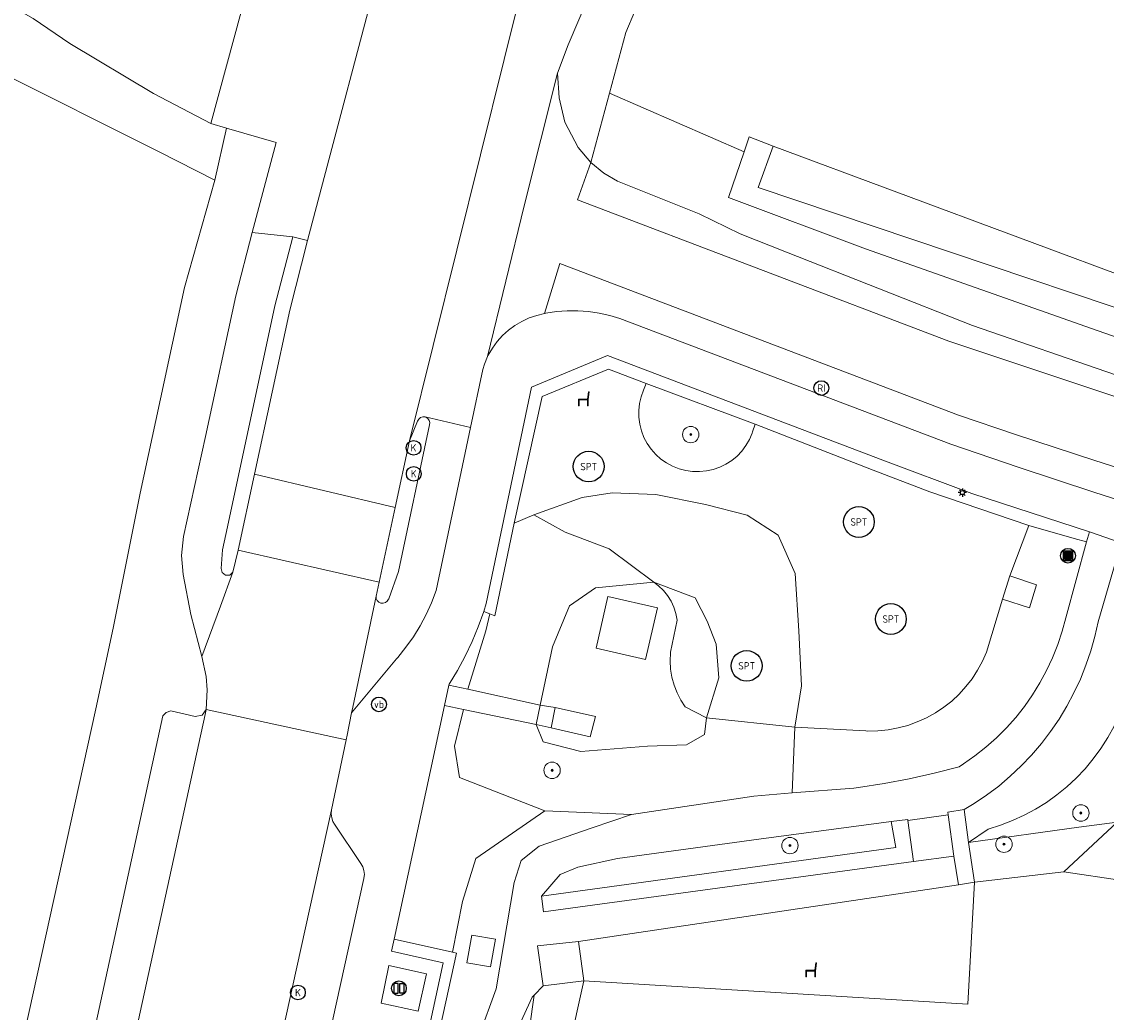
# Model space of a CAD drawing. Header units: metres. Extents: x 73718 to 76933, y 443658 to 446696.
# Tile 33 of 153: x 74788 to 74841, y 445104 to 445152. Entities that reach past the tile are written whole.
import ezdxf
from ezdxf.enums import TextEntityAlignment as Align

# ---------------------------------------------------------------- set-up
doc = ezdxf.new("R2010")
doc.units = ezdxf.units.M
for name, color, linetype, lineweight in [('B-WE-GR-BEPLANTING_CULTUUR_BODEMBEDEKKER-GV', 90, 'Continuous', 18), ('B-WE-GR-BEPLANTING_CULTUUR_VASTE PLANTENVAK-GV', 90, 'Continuous', 18), ('B-WE-GR-BOOM-S', 90, 'Continuous', 25), ('B-WE-GR-BOUWLAND-GV', 80, 'Continuous', 13), ('B-WE-GR-STRUIK-GV', 90, 'Continuous', 13), ('B-WE-GW-TALUD_KRUIN-G', 90, 'Continuous', 18), ('B-WE-IE-AFVAL APART PLAATS-S', 7, 'Continuous', 25), ('B-WE-IE-MEUBILAIR-S', 7, 'Continuous', 25), ('B-WE-IE-MEUBILAIR_WEGMEUBILAIR-S', 7, 'Continuous', 25), ('B-WE-IE-MEUBILAIR_WEGMEUBILAIR_AFVALBAK-S', 7, 'Continuous', 25), ('B-WE-IE-TERREINAFSCHEIDING_KUNSTMATIG_HEKWERK-G', 20, 'IE-TERREINAFSCHEIDING_KUNSTMATIG-SO', 18), ('B-WE-IE-TERREINAFSCHEIDING_KUNSTMATIG_MUUR-GV', 90, 'Continuous', 18), ('B-WE-KW-KUNSTWERK_STEIGER-GV', 170, 'Continuous', 18), ('B-WE-OG-TERREIN_BEGROEID-GV', 7, 'Continuous', 18), ('B-WE-OG-TERREIN_ERF-GV', 7, 'Continuous', 18), ('B-WE-OG-TERREIN_OEVER-GV', 7, 'Continuous', 18), ('B-WE-OG-WATER_SLOOT-GV', 120, 'Continuous', 18), ('B-WE-OG-WEG-GV', 7, 'Continuous', 18), ('B-WE-VH-GESLOTENVERHARDING-GV', 10, 'Continuous', 18), ('B-WE-VH-GESLOTENVERHARDING_ASFALT-GV', 10, 'Continuous', 18), ('B-WE-VH-GESLOTENVERHARDING_KUNSTSTOF-GV', 10, 'Continuous', 18), ('B-WE-VH-HALFVERHARDING_GRIND-GV', 130, 'Continuous', 18), ('B-WE-VH-ONVERHARD-GV', 252, 'Continuous', 18), ('B-WE-VH-OPENVERHARDING_BETONELEMENT-GV', 30, 'Continuous', 18), ('B-WE-VH-OPENVERHARDING_BETONSTRAATSTEEN-GV', 30, 'Continuous', 18), ('B-WE-VH-OPENVERHARDING_STRAATBAKSTEEN-GV', 30, 'Continuous', 18), ('B-WE-VH-OPENVERHARDING_TEGEL-GV', 30, 'Continuous', 18)]:
    doc.layers.add(name, color=color, linetype=linetype, lineweight=lineweight)
doc.styles.add('NLCS-ISO', font='NLCS-ISO.ttf')
doc.linetypes.add('IE-TERREINAFSCHEIDING_KUNSTMATIG-SO', pattern='A,4,[82,NLCS.SHX,S=0.75,R=90,X=0,Y=0],4,-2', length=10)

# ---------------------------------------------------------------- blocks, each defined once
blk = doc.blocks.new('SIE-AFVAL APART PLAATS-SO')
for points in [[(-1.2, -1.2), (-0.2, -1.2), (-0.2, 1.2), (-1.2, 1.2)], [(-1.2, -1.2), (-0.2, -1.2), (-0.2, 1.2), (-1.2, 1.2)], [(1.2, -1.2), (0.2, -1.2), (0.2, 1.2), (1.2, 1.2)], [(1.2, -1.2), (0.2, -1.2), (0.2, 1.2), (1.2, 1.2)]]:
    blk.add_lwpolyline(points, close=True)
blk.add_circle((0, 0), 1.8)
blk = doc.blocks.new('SIE-WEG_AFVALBAK-SO')
h = blk.add_hatch(color=256)
h.dxf.hatch_style = 1
h.paths.add_polyline_path([(-0.864, -0.864), (0.864, -0.864), (0.864, 0.864), (-0.864, 0.864)])
for points in [[(-1.152, -1.152), (1.152, -1.152), (1.152, 1.152), (-1.152, 1.152)], [(-0.864, -0.864), (0.864, -0.864), (0.864, 0.864), (-0.864, 0.864)]]:
    blk.add_lwpolyline(points, close=True)
blk.add_circle((0, 0), 1.8)
blk = doc.blocks.new('SIE-MEUBILAIR_PAAL_LICHTMAST-SO')
for points in [[(-0.62, 0), (-1, 0)], [(-0.71, 0.71), (-0.44, 0.44)], [(0, 1), (0, 0.62)], [(0.44, 0.44), (0.71, 0.71)], [(1, 0), (0.62, 0)], [(-0.71, -0.71), (-0.44, -0.44)], [(0, -0.62), (0, -1)], [(0.44, -0.44), (0.71, -0.71)]]:
    blk.add_lwpolyline(points)
blk.add_circle((0, 0), 0.5)
blk = doc.blocks.new('SIE-MEUBILAIR_PAAL_VERKEERSBORD-SO')
blk.add_circle((0, 0), 1.8)
at = {"style": 'NLCS-ISO'}
blk.add_text('vb', height=1.8, dxfattribs=at).set_placement((0, 0), align=Align.MIDDLE_CENTER)
blk = doc.blocks.new('SIE-MEUBILAIR_PUT_KOLK-SO')
blk.add_circle((0, 0), 1.8)
at = {"style": 'NLCS-ISO'}
blk.add_text('K', height=1.8, dxfattribs=at).set_placement((0, 0), align=Align.MIDDLE_CENTER)
blk = doc.blocks.new('SIE-MEUBILAIR_PUT_RIOOLPUT-SO')
blk.add_circle((0, 0), 1.8)
at = {"style": 'NLCS-ISO'}
blk.add_text('RI', height=1.8, dxfattribs=at).set_placement((0, 0), align=Align.MIDDLE_CENTER)
blk = doc.blocks.new('SIE-WEG_ZITBANK-SO')
at = {"color": 0, "linetype": 'ByBlock', "lineweight": 18}
blk.add_lwpolyline([(-0.91, -1.63), (-0.91, -0.2), (1.09, -0.2), (1.09, -1.63), (1.29, -1.63), (1.29, -0.21), (1.54, 1.78), (1.33, 1.78), (1.11, 0), (-1.11, 0), (-1.11, -1.63)], close=True, dxfattribs=at)
blk = doc.blocks.new('SIE-WEG_SPEELTOESTEL-SO')
blk.add_circle((0, 0), 3.75)
at = {"style": 'NLCS-ISO'}
blk.add_text('SPT', height=1.8, dxfattribs=at).set_placement((0, 0), align=Align.MIDDLE_CENTER)
blk = doc.blocks.new('SGR-BOOM_GBKN-SO')
at = {"linetype": 'ByBlock', "lineweight": 18}
h = blk.add_hatch(color=0, dxfattribs=at)
h.dxf.hatch_style = 1
edge = h.paths.add_edge_path()
edge.add_arc((0, 0), 0.25, 0, 360)
at = {"color": 0, "linetype": 'ByBlock', "lineweight": 18}
for radius in [2, 0.25]:
    blk.add_circle((0, 0), radius, dxfattribs=at)
at = {"color": 0, "linetype": 'ByBlock', "lineweight": 18, "style": 'NLCS-ISO'}
blk.add_attdef('SOORT', (2.5, 0), '', height=1.5, dxfattribs=at)

msp = doc.modelspace()

# ---------------------------------------------------------------- linework, layer by layer
at = {"layer": 'B-WE-GR-BEPLANTING_CULTUUR_BODEMBEDEKKER-GV', "flags": 128}
for points in [[(74811.984, 445127.773), (74811.032, 445123.266), (74810.796, 445123.356), (74810.601, 445122.523), (74809.711, 445119.678), (74813.253, 445118.901), (74813.845, 445121.739), (74814.675, 445123.751), (74815.94, 445124.627), (74818.795, 445124.897), (74816.612, 445126.533), (74814.464, 445127.336), (74812.937, 445128.184)], [(74813.253, 445118.901), (74813.975, 445118.784), (74815.944, 445118.352), (74815.691, 445117.347), (74813.782, 445117.791), (74813.05, 445117.949), (74813.391, 445117.103), (74815.233, 445116.643), (74818.491, 445116.905), (74820.384, 445116.957), (74821.261, 445117.465), (74821.357, 445118.288), (74820.318, 445118.816), (74820.104, 445119.152), (74819.925, 445119.508), (74819.782, 445119.88), (74819.677, 445120.265), (74819.611, 445120.658), (74819.585, 445121.056), (74819.599, 445121.454), (74819.602, 445121.489), (74819.936, 445123.05), (74819.875, 445123.369), (74819.774, 445123.678), (74819.637, 445123.972), (74819.464, 445124.248), (74819.258, 445124.5), (74819.024, 445124.724), (74818.795, 445124.897), (74815.94, 445124.627), (74814.675, 445123.751), (74813.845, 445121.739)], [(74815.978, 445121.681), (74816.55, 445124.202), (74818.974, 445123.649), (74818.392, 445121.136)], [(74809.711, 445119.678), (74810.601, 445122.523), (74810.796, 445123.356), (74810.491, 445123.471), (74810.227, 445122.728), (74809.926, 445121.999), (74809.588, 445121.287), (74809.215, 445120.592), (74808.807, 445119.918), (74808.798, 445119.878)], [(74834.151, 445112.206), (74839.538, 445112.94), (74841.398, 445113.195), (74842.93, 445115.132), (74844.013, 445117.001), (74844.994, 445119.676), (74842.388, 445120.468), (74841.652, 445118.769), (74841.516, 445118.437), (74841.248, 445117.869), (74840.945, 445117.319), (74840.608, 445116.789), (74840.237, 445116.283), (74839.836, 445115.8), (74839.404, 445115.345), (74838.944, 445114.917), (74838.457, 445114.52), (74837.947, 445114.155), (74837.414, 445113.823), (74836.861, 445113.525), (74836.29, 445113.264), (74835.704, 445113.039), (74835.105, 445112.852)], [(74806.118, 445107.482), (74808.971, 445106.84), (74809.453, 445109.314), (74810.111, 445111.423), (74813.47, 445113.742), (74809.319, 445115.374), (74809.06, 445116.906), (74809.5, 445118.694), (74808.584, 445118.886)], [(74813.05, 445117.949), (74809.5, 445118.694), (74809.06, 445116.906), (74809.319, 445115.374), (74813.47, 445113.742), (74817.698, 445113.565), (74823.681, 445114.467), (74825.55, 445114.622), (74825.681, 445117.83), (74821.357, 445118.288), (74821.261, 445117.465), (74820.384, 445116.957), (74818.491, 445116.905), (74815.233, 445116.643), (74813.391, 445117.103)], [(74817.698, 445113.565), (74813.47, 445113.742), (74810.111, 445111.423), (74809.453, 445109.314), (74808.971, 445106.84), (74809.164, 445106.796), (74807.458, 445099.006), (74808.758, 445100.428), (74810.263, 445102.784), (74811.108, 445105.065), (74811.979, 445110.245), (74812.319, 445111.312), (74813.202, 445112.027), (74815.787, 445112.917)], [(74811.06, 445107.481), (74810.825, 445106.132), (74809.668, 445106.327), (74809.906, 445107.672)]]:
    msp.add_lwpolyline(points, close=True, dxfattribs=at)
at = {"layer": 'B-WE-GR-BEPLANTING_CULTUUR_VASTE PLANTENVAK-GV', "flags": 128}
msp.add_lwpolyline([(74830.375, 445113.226), (74823.924, 445112.365), (74817.016, 445111.421), (74815.082, 445110.989), (74814.226, 445110.639), (74813.31, 445109.587), (74830.595, 445111.955)], close=True, dxfattribs=at)
at = {"layer": 'B-WE-GR-BOUWLAND-GV', "flags": 128}
msp.add_lwpolyline([(74788.109, 445102.993), (74791.572, 445118.729), (74792.413, 445122.654), (74793.729, 445129.251), (74795.895, 445139.282), (74797.378, 445144.511), (74794.663, 445145.897), (74786.649, 445149.902), (74786.052, 445150.066), (74785.328, 445150.117), (74784.922, 445150.091), (74784.274, 445149.924), (74784.058, 445149.759), (74780.528, 445148.027), (74775.006, 445145.288), (74769.751, 445142.704), (74766.601, 445141.136), (74762.889, 445139.616), (74764.024, 445135.598), (74765.542, 445135.978), (74766.566, 445132.645), (74768.806, 445107.481), (74758.157, 445106.106), (74758.678, 445102.331)], dxfattribs=at)
at = {"layer": 'B-WE-GR-STRUIK-GV', "flags": 128}
for points in [[(74840.048, 445127.357), (74834.31, 445129.233), (74829.964, 445130.854), (74816.53, 445135.956), (74812.823, 445134.424), (74810.612, 445123.861), (74810.491, 445123.471), (74810.796, 445123.356), (74811.032, 445123.266), (74811.984, 445127.773), (74813.35, 445133.967), (74816.576, 445135.302), (74818.418, 445134.598), (74823.735, 445132.604), (74829.503, 445130.365), (74832.257, 445129.306), (74837.085, 445127.675), (74839.3, 445127.039), (74839.914, 445126.87)], [(74806.828, 445098.482), (74807.128, 445098.731), (74807.458, 445099.006), (74809.164, 445106.796), (74808.971, 445106.84), (74806.118, 445107.482), (74806.055, 445107.189), (74805.992, 445106.899), (74808.513, 445106.328)]]:
    msp.add_lwpolyline(points, close=True, dxfattribs=at)
at = {"layer": 'B-WE-GW-TALUD_KRUIN-G', "flags": 128}
for points in [[(74813.253, 445118.901), (74813.845, 445121.739), (74814.675, 445123.751), (74815.94, 445124.627), (74818.795, 445124.897)], [(74818.795, 445124.897), (74820.81, 445124.139), (74821.394, 445122.991), (74821.831, 445121.88), (74821.96, 445120.226), (74821.357, 445118.288)], [(74821.357, 445118.288), (74821.261, 445117.465), (74820.384, 445116.957), (74818.491, 445116.905), (74815.233, 445116.643), (74813.391, 445117.103), (74813.05, 445117.949)]]:
    msp.add_lwpolyline(points, dxfattribs=at)
at = {"layer": 'B-WE-IE-TERREINAFSCHEIDING_KUNSTMATIG_HEKWERK-G', "flags": 128}
msp.add_lwpolyline([(74811.032, 445123.266), (74811.984, 445127.773), (74813.35, 445133.967), (74816.576, 445135.302), (74818.418, 445134.598), (74823.735, 445132.604), (74829.503, 445130.365), (74832.257, 445129.306), (74837.085, 445127.675), (74839.3, 445127.039)], dxfattribs=at)
at = {"layer": 'B-WE-IE-TERREINAFSCHEIDING_KUNSTMATIG_MUUR-GV', "flags": 128}
for points in [[(74833.148, 445113.545), (74833.435, 445111.531), (74833.653, 445110.126), (74834.434, 445110.264), (74834.151, 445112.206), (74833.93, 445113.804), (74833.137, 445113.68)], [(74830.375, 445113.226), (74830.595, 445111.955), (74813.31, 445109.587), (74813.418, 445108.823), (74831.463, 445111.268), (74831.18, 445113.268), (74831.185, 445113.328)]]:
    msp.add_lwpolyline(points, close=True, dxfattribs=at)
at = {"layer": 'B-WE-KW-KUNSTWERK_STEIGER-GV', "flags": 128}
msp.add_lwpolyline([(74834.434, 445110.264), (74833.653, 445110.126), (74815.116, 445107.369), (74815.383, 445105.44), (74834.11, 445104.307)], close=True, dxfattribs=at)
at = {"layer": 'B-WE-OG-TERREIN_BEGROEID-GV', "flags": 128}
for points in [[(74836.17, 445125.207), (74837.474, 445124.77), (74837.12, 445123.653), (74835.804, 445124.072), (74835.029, 445121.492), (74834.829, 445121.04), (74834.594, 445120.607), (74834.324, 445120.193), (74834.022, 445119.803), (74833.689, 445119.439), (74833.328, 445119.103), (74832.94, 445118.798), (74832.53, 445118.524), (74832.098, 445118.285), (74831.649, 445118.082), (74831.184, 445117.915), (74830.708, 445117.787), (74830.222, 445117.698), (74829.731, 445117.649), (74829.238, 445117.639), (74829.141, 445117.642), (74825.681, 445117.83), (74825.55, 445114.622), (74828.552, 445114.842), (74828.787, 445114.875), (74830.025, 445115.072), (74831.256, 445115.308), (74832.479, 445115.584), (74833.693, 445115.898), (74833.897, 445116.029), (74834.459, 445116.423), (74834.998, 445116.849), (74835.511, 445117.305), (74835.996, 445117.79), (74836.453, 445118.303), (74836.878, 445118.842), (74837.272, 445119.404), (74837.632, 445119.989), (74837.958, 445120.593), (74838.247, 445121.216), (74838.5, 445121.854), (74838.716, 445122.506), (74838.893, 445123.169), (74839.914, 445126.87), (74839.3, 445127.039), (74837.085, 445127.675)], [(74806.076, 445070.12), (74807.394, 445075.343), (74810.835, 445092.71), (74812.284, 445100.024), (74812.954, 445104.751), (74812.858, 445104.65), (74811.765, 445102.268), (74809.982, 445099.266), (74807.835, 445096.43), (74805.779, 445093.712), (74803.195, 445094.255), (74802.119, 445089.487), (74808.439, 445088.251), (74804.946, 445070.39)]]:
    msp.add_lwpolyline(points, close=True, dxfattribs=at)
msp.add_lwpolyline([(74841.596, 445126.829), (74840.475, 445122.973), (74840.316, 445122.254), (74840.117, 445121.545), (74839.881, 445120.848), (74839.607, 445120.165), (74839.296, 445119.498), (74838.95, 445118.848), (74838.569, 445118.218), (74838.154, 445117.61), (74837.706, 445117.026), (74837.228, 445116.466), (74836.72, 445115.934), (74836.184, 445115.429), (74835.621, 445114.955), (74835.033, 445114.512), (74834.422, 445114.101), (74833.93, 445113.804), (74834.151, 445112.206), (74835.105, 445112.852), (74835.704, 445113.039), (74836.29, 445113.264), (74836.861, 445113.525), (74837.414, 445113.823), (74837.947, 445114.155), (74838.457, 445114.52), (74838.944, 445114.917), (74839.404, 445115.345), (74839.836, 445115.8), (74840.237, 445116.283), (74840.608, 445116.789), (74840.945, 445117.319)], dxfattribs=at)
at = {"layer": 'B-WE-OG-TERREIN_ERF-GV', "flags": 128}
msp.add_lwpolyline([(74841.29, 445197.394), (74840.003, 445197.695), (74838.698, 445197.507), (74836.944, 445196.514), (74836.646, 445196.062), (74834.989, 445192.814), (74835.179, 445192.519), (74831.605, 445184.157), (74831.414, 445184.396), (74830.922, 445185.259), (74830.577, 445185.91), (74829.96, 445185.85), (74829.903, 445184.638), (74829.63, 445182.776), (74828.692, 445179.104), (74827.834, 445176.443), (74826.555, 445173.325), (74822.265, 445163.196), (74817.42, 445151.731), (74816.626, 445148.76), (74823.196, 445145.905), (74823.446, 445146.634), (74824.623, 445146.172), (74854.785, 445134.954)], dxfattribs=at)
at = {"layer": 'B-WE-OG-TERREIN_OEVER-GV', "flags": 128}
msp.add_lwpolyline([(74841.114, 445138.365), (74835.202, 445140.354), (74823.882, 445144.161), (74824.623, 445146.172), (74823.446, 445146.634), (74823.196, 445145.905), (74822.429, 445143.673), (74829.126, 445141.167), (74834.803, 445139.168), (74840.424, 445137.189), (74845.769, 445135.336)], dxfattribs=at)
for points in [[(74838.803, 445110.77), (74841.639, 445110.337), (74860.369, 445113.405), (74868.907, 445114.775), (74869.286, 445116.323), (74861.093, 445115.898), (74841.398, 445113.195)], [(74834.434, 445110.264), (74838.803, 445110.77), (74841.398, 445113.195), (74839.538, 445112.94), (74834.151, 445112.206)], [(74800.384, 445058.324), (74803.794, 445063.005), (74804.19, 445063.74), (74806.753, 445068.934), (74808.654, 445075.151), (74815.383, 445105.44), (74813.389, 445105.211), (74812.954, 445104.751), (74812.284, 445100.024), (74810.835, 445092.71), (74807.394, 445075.343), (74806.076, 445070.12), (74804.946, 445070.39), (74797.822, 445060.186), (74800.22, 445058.099)]]:
    msp.add_lwpolyline(points, close=True, dxfattribs=at)
at = {"layer": 'B-WE-OG-WATER_SLOOT-GV', "flags": 128}
msp.add_lwpolyline([(74854.785, 445134.954), (74824.623, 445146.172), (74823.882, 445144.161), (74835.202, 445140.354), (74841.114, 445138.365), (74846.203, 445136.641), (74855.807, 445133.564), (74867.68, 445129.965), (74870.36, 445129.254), (74876.746, 445127.341), (74876.784, 445127.32), (74885.538, 445125.303), (74885.765, 445125.595), (74885.811, 445125.833), (74885.86, 445126.115), (74885.936, 445126.491), (74897.489, 445124.473), (74897.676, 445126.181), (74889.676, 445127.448), (74883.903, 445128.297), (74883.831, 445128.313)], close=True, dxfattribs=at)
msp.add_lwpolyline([(74841.639, 445110.337), (74838.803, 445110.77), (74834.434, 445110.264), (74833.653, 445110.126), (74815.116, 445107.369), (74815.383, 445105.44), (74808.654, 445075.151), (74806.753, 445068.934), (74804.19, 445063.74), (74803.794, 445063.005), (74800.384, 445058.324), (74800.22, 445058.099), (74802.069, 445056.489), (74804.996, 445055.61), (74816.949, 445056.44), (74825.276, 445056.859), (74826.932, 445055.06), (74828.265, 445049.721), (74834.144, 445049.581), (74835.49, 445040.414), (74838.792, 445026.946)], dxfattribs=at)
at = {"layer": 'B-WE-OG-WEG-GV', "flags": 128}
msp.add_lwpolyline([(74845.769, 445135.336), (74840.424, 445137.189), (74834.803, 445139.168), (74829.126, 445141.167), (74822.429, 445143.673), (74823.196, 445145.905), (74816.626, 445148.76), (74815.72, 445145.373), (74816.352, 445144.865), (74817.013, 445144.471), (74821.008, 445142.875), (74823.005, 445141.895), (74825.275, 445141), (74834.336, 445137.429), (74841.326, 445135.014)], dxfattribs=at)
at = {"layer": 'B-WE-VH-GESLOTENVERHARDING-GV', "flags": 128}
for points in [[(74836.17, 445125.207), (74835.804, 445124.072), (74837.12, 445123.653), (74837.474, 445124.77)], [(74815.978, 445121.681), (74818.392, 445121.136), (74818.974, 445123.649), (74816.55, 445124.202)], [(74813.782, 445117.791), (74815.691, 445117.347), (74815.944, 445118.352), (74813.975, 445118.784)], [(74811.06, 445107.481), (74809.906, 445107.672), (74809.668, 445106.327), (74810.825, 445106.132)], [(74807.3, 445103.969), (74807.7, 445105.788), (74805.864, 445106.191), (74805.482, 445104.363)]]:
    msp.add_lwpolyline(points, close=True, dxfattribs=at)
at = {"layer": 'B-WE-VH-GESLOTENVERHARDING_ASFALT-GV', "flags": 128}
msp.add_lwpolyline([(74805.884, 445156.651), (74801.899, 445141.574), (74801.024, 445138.179), (74799.301, 445130.171), (74806.167, 445128.552), (74806.864, 445131.806), (74812.639, 445155.076)], dxfattribs=at)
msp.add_lwpolyline([(74798.508, 445126.458), (74805.385, 445124.9), (74806.167, 445128.552), (74799.301, 445130.171)], close=True, dxfattribs=at)
at = {"layer": 'B-WE-VH-GESLOTENVERHARDING_KUNSTSTOF-GV', "flags": 128}
for points in [[(74837.085, 445127.675), (74832.257, 445129.306), (74829.503, 445130.365), (74823.735, 445132.604), (74823.614, 445132.234), (74823.593, 445132.175), (74823.46, 445131.865), (74823.291, 445131.572), (74823.088, 445131.302), (74822.855, 445131.058), (74822.595, 445130.843), (74822.311, 445130.66), (74822.007, 445130.512), (74821.689, 445130.4), (74821.359, 445130.328), (74821.023, 445130.295), (74820.685, 445130.301), (74820.351, 445130.348), (74820.024, 445130.434), (74819.71, 445130.558), (74819.412, 445130.718), (74819.136, 445130.912), (74818.885, 445131.138), (74818.662, 445131.392), (74818.47, 445131.67), (74818.313, 445131.969), (74818.193, 445132.284), (74818.11, 445132.612), (74818.067, 445132.947), (74818.063, 445133.284), (74818.1, 445133.62), (74818.176, 445133.949), (74818.29, 445134.267), (74818.418, 445134.598), (74816.576, 445135.302), (74813.35, 445133.967), (74811.984, 445127.773), (74812.937, 445128.184), (74815.297, 445129.026), (74816.768, 445129.259), (74818.893, 445129.181), (74821.318, 445128.686), (74823.345, 445128.173), (74824.859, 445127.199), (74825.683, 445125.325), (74825.874, 445122.523), (74825.999, 445119.84), (74825.681, 445117.83), (74829.141, 445117.642), (74829.238, 445117.639), (74829.731, 445117.649), (74830.222, 445117.698), (74830.708, 445117.787), (74831.184, 445117.915), (74831.649, 445118.082), (74832.098, 445118.285), (74832.53, 445118.524), (74832.94, 445118.798), (74833.328, 445119.103), (74833.689, 445119.439), (74834.022, 445119.803), (74834.324, 445120.193), (74834.594, 445120.607), (74834.829, 445121.04), (74835.029, 445121.492), (74835.804, 445124.072), (74836.17, 445125.207)], [(74812.937, 445128.184), (74814.464, 445127.336), (74816.612, 445126.533), (74818.795, 445124.897), (74820.81, 445124.139), (74821.394, 445122.991), (74821.831, 445121.88), (74821.96, 445120.226), (74821.357, 445118.288), (74825.681, 445117.83), (74825.999, 445119.84), (74825.874, 445122.523), (74825.683, 445125.325), (74824.859, 445127.199), (74823.345, 445128.173), (74821.318, 445128.686), (74818.893, 445129.181), (74816.768, 445129.259), (74815.297, 445129.026)], [(74821.357, 445118.288), (74821.96, 445120.226), (74821.831, 445121.88), (74821.394, 445122.991), (74820.81, 445124.139), (74818.795, 445124.897), (74819.024, 445124.724), (74819.258, 445124.5), (74819.464, 445124.248), (74819.637, 445123.972), (74819.774, 445123.678), (74819.875, 445123.369), (74819.936, 445123.05), (74819.602, 445121.489), (74819.599, 445121.454), (74819.585, 445121.056), (74819.611, 445120.658), (74819.677, 445120.265), (74819.782, 445119.88), (74819.925, 445119.508), (74820.104, 445119.152), (74820.318, 445118.816)]]:
    msp.add_lwpolyline(points, close=True, dxfattribs=at)
at = {"layer": 'B-WE-VH-HALFVERHARDING_GRIND-GV', "flags": 128}
msp.add_lwpolyline([(74811.765, 445102.268), (74812.858, 445104.65), (74812.954, 445104.751), (74813.389, 445105.211), (74813.115, 445107.158), (74815.116, 445107.369), (74833.653, 445110.126), (74833.435, 445111.531), (74831.463, 445111.268), (74813.418, 445108.823), (74813.31, 445109.587), (74814.226, 445110.639), (74815.082, 445110.989), (74817.016, 445111.421), (74823.924, 445112.365), (74830.375, 445113.226), (74831.185, 445113.328), (74831.18, 445113.268), (74833.148, 445113.545), (74833.137, 445113.68), (74833.93, 445113.804), (74834.422, 445114.101), (74835.033, 445114.512), (74835.621, 445114.955), (74836.184, 445115.429), (74836.72, 445115.934), (74837.228, 445116.466), (74837.706, 445117.026), (74838.154, 445117.61), (74838.569, 445118.218), (74838.95, 445118.848), (74839.296, 445119.498), (74839.607, 445120.165), (74839.881, 445120.848), (74840.117, 445121.545), (74840.316, 445122.254), (74840.475, 445122.973), (74841.596, 445126.829), (74840.048, 445127.357), (74839.914, 445126.87), (74838.893, 445123.169), (74838.716, 445122.506), (74838.5, 445121.854), (74838.247, 445121.216), (74837.958, 445120.593), (74837.632, 445119.989), (74837.272, 445119.404), (74836.878, 445118.842), (74836.453, 445118.303), (74835.996, 445117.79), (74835.511, 445117.305), (74834.998, 445116.849), (74834.459, 445116.423), (74833.897, 445116.029), (74833.693, 445115.898), (74832.479, 445115.584), (74831.256, 445115.308), (74830.025, 445115.072), (74828.787, 445114.875), (74828.552, 445114.842), (74825.55, 445114.622), (74823.681, 445114.467), (74817.698, 445113.565), (74815.787, 445112.917), (74813.202, 445112.027), (74812.319, 445111.312), (74811.979, 445110.245), (74811.108, 445105.065), (74810.263, 445102.784)], dxfattribs=at)
at = {"layer": 'B-WE-VH-ONVERHARD-GV', "flags": 128}
msp.add_lwpolyline([(74818.418, 445134.598), (74818.29, 445134.267), (74818.176, 445133.949), (74818.1, 445133.62), (74818.063, 445133.284), (74818.067, 445132.947), (74818.11, 445132.612), (74818.193, 445132.284), (74818.313, 445131.969), (74818.47, 445131.67), (74818.662, 445131.392), (74818.885, 445131.138), (74819.136, 445130.912), (74819.412, 445130.718), (74819.71, 445130.558), (74820.024, 445130.434), (74820.351, 445130.348), (74820.685, 445130.301), (74821.023, 445130.295), (74821.359, 445130.328), (74821.689, 445130.4), (74822.007, 445130.512), (74822.311, 445130.66), (74822.595, 445130.843), (74822.855, 445131.058), (74823.088, 445131.302), (74823.291, 445131.572), (74823.46, 445131.865), (74823.593, 445132.175), (74823.614, 445132.234), (74823.735, 445132.604)], close=True, dxfattribs=at)
at = {"layer": 'B-WE-VH-OPENVERHARDING_BETONELEMENT-GV', "flags": 128}
for points in [[(74809.5, 445118.694), (74813.05, 445117.949), (74813.253, 445118.901), (74809.711, 445119.678), (74808.798, 445119.878), (74808.584, 445118.886)], [(74831.18, 445113.268), (74831.463, 445111.268), (74833.435, 445111.531), (74833.148, 445113.545)], [(74815.383, 445105.44), (74815.116, 445107.369), (74813.115, 445107.158), (74813.389, 445105.211)]]:
    msp.add_lwpolyline(points, close=True, dxfattribs=at)
at = {"layer": 'B-WE-VH-OPENVERHARDING_BETONSTRAATSTEEN-GV', "flags": 128}
for points in [[(74812.539, 445154.101), (74812.639, 445155.076), (74806.864, 445131.806), (74807.259, 445132.765), (74807.319, 445132.862), (74807.41, 445132.932), (74807.519, 445132.967), (74807.633, 445132.962), (74809.846, 445132.456), (74810.446, 445135.282), (74810.526, 445135.533), (74810.682, 445135.914), (74812.471, 445143.274), (74814.099, 445149.742), (74814.615, 445151.124), (74815.696, 445153.7), (74813.865, 445154.534), (74813.6, 445153.892), (74813.459, 445153.689), (74813.23, 445153.565), (74812.983, 445153.557), (74812.757, 445153.658), (74812.593, 445153.86)], [(74804.048, 445118.533), (74804.101, 445118.808), (74805.238, 445124.214), (74805.385, 445124.9), (74798.508, 445126.458), (74798.258, 445125.394), (74797.653, 445123.735), (74796.739, 445121.277), (74796.946, 445120.305), (74797.002, 445119.655), (74796.948, 445118.69), (74803.789, 445117.212), (74803.837, 445117.443)]]:
    msp.add_lwpolyline(points, close=True, dxfattribs=at)
msp.add_lwpolyline([(74799.14, 445095.962), (74801.166, 445105.156), (74803.073, 445113.789), (74803.789, 445117.212), (74796.948, 445118.69), (74796.894, 445118.439), (74793.732, 445103.925), (74791.742, 445094.786)], dxfattribs=at)
at = {"layer": 'B-WE-VH-OPENVERHARDING_STRAATBAKSTEEN-GV', "flags": 128}
for points in [[(74797.341, 445154.615), (74795.347, 445155.318), (74783.159, 445163.289), (74769.758, 445173.499), (74763.096, 445178.691), (74759.403, 445173.63), (74763.09, 445170.911), (74769.753, 445165.399), (74769.826, 445165.212), (74782.345, 445155.917), (74788.501, 445152.407), (74790.298, 445151.189), (74794.381, 445148.748), (74797.182, 445147.285), (74799.061, 445154.253)], [(74798.258, 445125.394), (74798.508, 445126.458), (74799.301, 445130.171), (74801.024, 445138.179), (74801.899, 445141.574), (74801.174, 445141.756), (74800.302, 445138.38), (74797.987, 445127.609), (74797.748, 445126.481), (74797.687, 445125.577), (74797.729, 445125.371), (74797.894, 445125.242), (74798.104, 445125.251)], [(74807.85, 445132.576), (74807.859, 445132.688), (74807.829, 445132.796), (74807.763, 445132.887), (74807.669, 445132.95), (74807.633, 445132.962), (74807.519, 445132.967), (74807.41, 445132.932), (74807.319, 445132.862), (74807.259, 445132.765), (74806.864, 445131.806), (74806.167, 445128.552), (74805.385, 445124.9), (74805.238, 445124.214), (74805.247, 445124.102), (74805.295, 445124), (74805.376, 445123.921), (74805.478, 445123.876), (74805.591, 445123.87), (74805.698, 445123.903), (74805.787, 445123.971), (74805.847, 445124.067), (74805.856, 445124.092), (74806.34, 445125.42)], [(74791.678, 445095.132), (74791.742, 445094.786), (74793.732, 445103.925), (74796.894, 445118.439), (74796.948, 445118.69), (74796.75, 445118.406), (74796.409, 445118.344), (74795.221, 445118.616), (74794.996, 445118.55), (74794.839, 445118.377), (74789.948, 445095.942), (74789.995, 445095.71), (74790.19, 445095.575), (74791.389, 445095.332)], [(74799.191, 445096.106), (74799.292, 445096.271), (74799.424, 445096.411), (74799.582, 445096.521), (74801.534, 445097.701), (74801.583, 445097.728), (74801.728, 445097.839), (74801.845, 445097.979), (74801.93, 445098.141), (74801.977, 445098.317), (74804.645, 445110.443), (74804.648, 445110.456), (74804.668, 445110.643), (74804.649, 445110.831), (74804.59, 445111.011), (74804.495, 445111.174), (74803.215, 445113.089), (74803.137, 445113.226), (74803.076, 445113.408), (74803.055, 445113.598), (74803.073, 445113.789), (74801.166, 445105.156), (74799.14, 445095.962)]]:
    msp.add_lwpolyline(points, close=True, dxfattribs=at)
msp.add_lwpolyline([(74847.038, 445132.048), (74840.11, 445134.359), (74833.181, 445136.669), (74824.127, 445140.115), (74815.072, 445143.56), (74815.72, 445145.373), (74815.098, 445146.106), (74814.451, 445147.349), (74814.168, 445148.531), (74814.099, 445149.742), (74812.471, 445143.274), (74810.682, 445135.914), (74810.717, 445135.984), (74810.915, 445136.323), (74811.147, 445136.641), (74811.409, 445136.933), (74811.7, 445137.197), (74812.016, 445137.43), (74812.354, 445137.63), (74812.711, 445137.794), (74813.083, 445137.921), (74813.466, 445138.01), (74814.204, 445140.456), (74833.66, 445133.051), (74836.449, 445132.105), (74840.311, 445130.831), (74844.184, 445129.596)], dxfattribs=at)
at = {"layer": 'B-WE-VH-OPENVERHARDING_TEGEL-GV', "flags": 128}
for points in [[(74815.696, 445153.7), (74814.615, 445151.124), (74814.099, 445149.742), (74814.168, 445148.531), (74814.451, 445147.349), (74815.098, 445146.106), (74815.72, 445145.373), (74816.626, 445148.76), (74817.42, 445151.731), (74822.265, 445163.196)], [(74789.948, 445095.942), (74794.839, 445118.377), (74794.996, 445118.55), (74795.221, 445118.616), (74796.409, 445118.344), (74796.75, 445118.406), (74796.948, 445118.69), (74797.002, 445119.655), (74796.946, 445120.305), (74796.739, 445121.277), (74796.205, 445123.322), (74795.823, 445125.276), (74795.747, 445126.205), (74795.845, 445127.131), (74796.919, 445132.017), (74798.395, 445138.873), (74799.19, 445141.964), (74800.368, 445146.359), (74797.939, 445147.051), (74797.378, 445144.511), (74795.895, 445139.282), (74793.729, 445129.251), (74792.413, 445122.654), (74791.572, 445118.729), (74788.109, 445102.993)], [(74841.326, 445135.014), (74834.336, 445137.429), (74825.275, 445141), (74823.005, 445141.895), (74821.008, 445142.875), (74817.013, 445144.471), (74816.352, 445144.865), (74815.72, 445145.373), (74815.072, 445143.56), (74824.127, 445140.115), (74833.181, 445136.669), (74840.11, 445134.359), (74847.038, 445132.048)], [(74844.184, 445129.596), (74840.311, 445130.831), (74836.449, 445132.105), (74833.66, 445133.051), (74814.204, 445140.456), (74813.466, 445138.01), (74813.526, 445138.022), (74814.043, 445138.104), (74814.565, 445138.147), (74815.088, 445138.15), (74815.611, 445138.113), (74816.129, 445138.036), (74816.639, 445137.92), (74817.14, 445137.766), (74833.293, 445131.638), (74836.577, 445130.517), (74840.27, 445129.296), (74843.975, 445128.113)], [(74843.975, 445128.113), (74840.27, 445129.296), (74836.577, 445130.517), (74833.293, 445131.638), (74817.14, 445137.766), (74816.639, 445137.92), (74816.129, 445138.036), (74815.611, 445138.113), (74815.088, 445138.15), (74814.565, 445138.147), (74814.043, 445138.104), (74813.526, 445138.022), (74813.466, 445138.01), (74813.083, 445137.921), (74812.711, 445137.794), (74812.354, 445137.63), (74812.016, 445137.43), (74811.7, 445137.197), (74811.409, 445136.933), (74811.147, 445136.641), (74810.915, 445136.323), (74810.717, 445135.984), (74810.682, 445135.914), (74810.526, 445135.533), (74810.446, 445135.282), (74809.846, 445132.456), (74808.172, 445124.489), (74807.948, 445123.9), (74807.687, 445123.327), (74807.391, 445122.772), (74807.06, 445122.237), (74806.696, 445121.723), (74806.299, 445121.234), (74806.234, 445121.159), (74804.29, 445118.824), (74804.048, 445118.533), (74803.837, 445117.443), (74803.789, 445117.212), (74803.073, 445113.789), (74803.055, 445113.598), (74803.076, 445113.408), (74803.137, 445113.226), (74803.215, 445113.089), (74804.495, 445111.174), (74804.59, 445111.011), (74804.649, 445110.831), (74804.668, 445110.643), (74804.648, 445110.456), (74804.645, 445110.443), (74801.977, 445098.317)], [(74806.828, 445098.482), (74808.513, 445106.328), (74805.992, 445106.899), (74806.055, 445107.189), (74806.118, 445107.482), (74808.584, 445118.886), (74808.798, 445119.878), (74808.807, 445119.918), (74809.215, 445120.592), (74809.588, 445121.287), (74809.926, 445121.999), (74810.227, 445122.728), (74810.491, 445123.471), (74810.612, 445123.861), (74812.823, 445134.424), (74816.53, 445135.956), (74829.964, 445130.854), (74834.31, 445129.233), (74840.048, 445127.357), (74841.596, 445126.829)]]:
    msp.add_lwpolyline(points, dxfattribs=at)
for points in [[(74797.182, 445147.285), (74797.939, 445147.051), (74800.368, 445146.359), (74799.19, 445141.964), (74801.174, 445141.756), (74801.899, 445141.574), (74805.884, 445156.651), (74805.151, 445156.844), (74803.22, 445157.332), (74802.313, 445153.803), (74799.78, 445154.146), (74799.061, 445154.253)], [(74797.182, 445147.285), (74794.381, 445148.748), (74790.298, 445151.189), (74788.501, 445152.407), (74782.345, 445155.917), (74780.532, 445156.416), (74778.652, 445156.433), (74776.83, 445155.965), (74778.747, 445154.773), (74779.846, 445155.077), (74784.381, 445152.574), (74786.649, 445149.902), (74794.663, 445145.897), (74797.378, 445144.511), (74797.939, 445147.051)], [(74798.104, 445125.251), (74797.894, 445125.242), (74797.729, 445125.371), (74797.687, 445125.577), (74797.748, 445126.481), (74797.987, 445127.609), (74800.302, 445138.38), (74801.174, 445141.756), (74799.19, 445141.964), (74798.395, 445138.873), (74796.919, 445132.017), (74795.845, 445127.131), (74795.747, 445126.205), (74795.823, 445125.276), (74796.205, 445123.322), (74796.739, 445121.277), (74797.653, 445123.735), (74798.258, 445125.394)], [(74804.29, 445118.824), (74806.234, 445121.159), (74806.299, 445121.234), (74806.696, 445121.723), (74807.06, 445122.237), (74807.391, 445122.772), (74807.687, 445123.327), (74807.948, 445123.9), (74808.172, 445124.489), (74809.846, 445132.456), (74807.633, 445132.962), (74807.669, 445132.95), (74807.763, 445132.887), (74807.829, 445132.796), (74807.859, 445132.688), (74807.85, 445132.576), (74806.34, 445125.42), (74805.856, 445124.092), (74805.847, 445124.067), (74805.787, 445123.971), (74805.698, 445123.903), (74805.591, 445123.87), (74805.478, 445123.876), (74805.376, 445123.921), (74805.295, 445124), (74805.247, 445124.102), (74805.238, 445124.214), (74804.101, 445118.808), (74804.048, 445118.533)], [(74813.05, 445117.949), (74813.782, 445117.791), (74813.975, 445118.784), (74813.253, 445118.901)], [(74807.3, 445103.969), (74805.482, 445104.363), (74805.864, 445106.191), (74807.7, 445105.788)]]:
    msp.add_lwpolyline(points, close=True, dxfattribs=at)

# ---------------------------------------------------------------- block references
at = {"layer": 'B-WE-GR-BOOM-S', "xscale": 0.2, "yscale": 0.2, "zscale": 0.2}
for p in [(74820.596, 445132.105), (74813.831, 445115.72), (74839.632, 445113.637), (74835.88, 445112.114), (74825.436, 445112.048)]:
    msp.add_blockref('SGR-BOOM_GBKN-SO', p, dxfattribs=at)
at = {"layer": 'B-WE-IE-AFVAL APART PLAATS-S', "xscale": 0.2, "yscale": 0.2, "zscale": 0.2}
msp.add_blockref('SIE-AFVAL APART PLAATS-SO', (74806.353, 445105.082), dxfattribs=at)
at = {"layer": 'B-WE-IE-MEUBILAIR-S', "xscale": 0.2, "yscale": 0.2, "zscale": 0.2}
for name, p in [('SIE-MEUBILAIR_PUT_RIOOLPUT-SO', (74826.969, 445134.373)), ('SIE-MEUBILAIR_PUT_KOLK-SO', (74807.07, 445131.457)), ('SIE-MEUBILAIR_PUT_KOLK-SO', (74807.078, 445130.19)), ('SIE-MEUBILAIR_PAAL_LICHTMAST-SO', (74833.851, 445129.272)), ('SIE-MEUBILAIR_PAAL_VERKEERSBORD-SO', (74805.383, 445118.935)), ('SIE-MEUBILAIR_PUT_KOLK-SO', (74801.428, 445104.877))]:
    msp.add_blockref(name, p, dxfattribs=at)
at = {"layer": 'B-WE-IE-MEUBILAIR_WEGMEUBILAIR-S', "xscale": 0.2, "yscale": 0.2, "zscale": 0.2}
for name, p in [('SIE-WEG_ZITBANK-SO', (74815.334, 445133.834)), ('SIE-WEG_SPEELTOESTEL-SO', (74815.615, 445130.543)), ('SIE-WEG_SPEELTOESTEL-SO', (74828.799, 445127.839)), ('SIE-WEG_SPEELTOESTEL-SO', (74830.36, 445123.103)), ('SIE-WEG_SPEELTOESTEL-SO', (74823.324, 445120.819)), ('SIE-WEG_ZITBANK-SO', (74826.425, 445105.967))]:
    msp.add_blockref(name, p, dxfattribs=at)
at = {"layer": 'B-WE-IE-MEUBILAIR_WEGMEUBILAIR_AFVALBAK-S', "xscale": 0.2, "yscale": 0.2, "zscale": 0.2}
msp.add_blockref('SIE-WEG_AFVALBAK-SO', (74839.002, 445126.19), dxfattribs=at)

doc.saveas('drawing.dxf')
